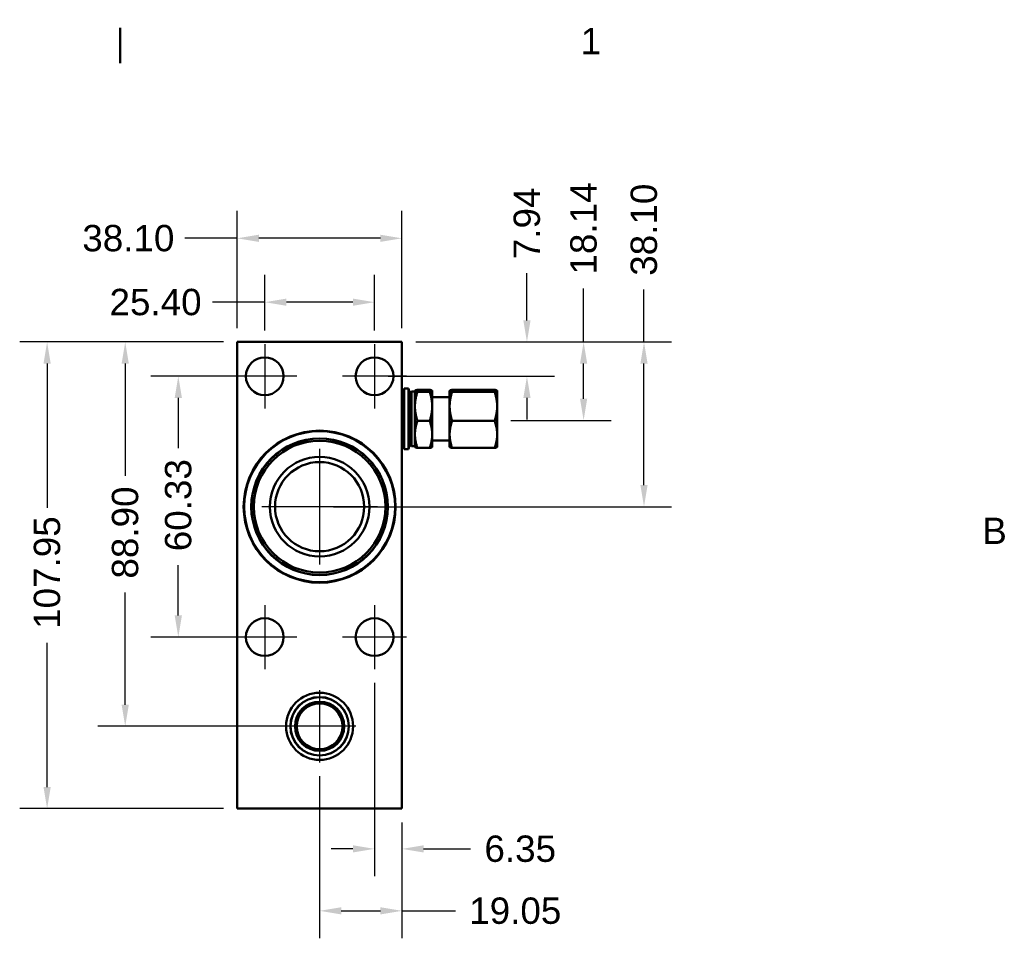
# Model space of a CAD drawing. Header units: millimetres. Extents: x 7 to 857, y -1 to 540.
# Tile 4 of 4: x 624 to 852, y 325 to 537. Entities that reach past the tile are written whole.
import ezdxf

# ---------------------------------------------------------------- set-up
doc = ezdxf.new("R2010")
doc.units = ezdxf.units.MM
doc.header["$LTSCALE"] = 2
doc.layers.get('0').update_dxf_attribs({"lineweight": 25})
for name, color, linetype, lineweight in [('Border_0', 7, 'Continuous', 50), ('Border_2', 7, 'Continuous', 50), ('Center Mark(CL)', 7, 'Continuous', 25), ('Dimensions(CL)', 7, 'Continuous', 25), ('Visible Edges(CL)', 7, 'Continuous', 50)]:
    doc.layers.add(name, color=color, linetype=linetype, lineweight=lineweight)
doc.styles.add('ALIGNED-CL', font='arial.ttf')
doc.dimstyles.new('MM-2PLC-CL', dxfattribs={"dimscale": 2, "dimtxt": 3.04800009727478, "dimasz": 2.5, "dimexe": 3.175, "dimexo": 1.5875, "dimgap": 1.6002, "dimtad": 0, "dimtoh": 1, "dimrnd": 1e-08, "dimzin": 0, "dimdsep": 46, "dimtxsty": 'ALIGNED-CL', "dimcen": 0.09, "dimdle": 10, "dimclrd": 7, "dimclre": 7, "dimclrt": 250, "dimadec": 1, "dimazin": 0, "dimtfac": 1, "dimtofl": 0, "dimtmove": 0, "dimatfit": 3, "dimfxl": 0, "dimtolj": 1, "dimtzin": 0, "dimlwd": 25, "dimlwe": 25, "dimarcsym": 0})

# ---------------------------------------------------------------- blocks, each defined once
blk = doc.blocks.new('Borders Default Border')
at = {"layer": 'Border_0'}
blk.add_line((323.849983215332, 263.6520004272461), (323.849983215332, 267.7179908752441), dxfattribs=at)
at = {"layer": 'Border_2', "char_height": 3.048000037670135, "attachment_point": 7, "style": 'ALIGNED-CL'}
for s, insert in [('1', (377.1261290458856, 264.668)), ('B', (423.5944097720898, 208.0249999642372))]:
    blk.add_mtext(s, dxfattribs=dict(at, insert=insert))
blk = doc.blocks.new('*D26')
at = {"layer": 'Defpoints', "color": 0, "linetype": 'Continuous'}
for p in [(706.5550818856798, 471.9876927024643), (681.1550818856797, 462.2642139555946), (706.5550818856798, 462.2642139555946)]:
    blk.add_point(p, dxfattribs=at)
at = {"layer": 'Dimensions(CL)', "color": 7, "linetype": 'Continuous', "lineweight": 25}
for p, q in [((681.1550818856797, 465.4392139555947), (681.1550818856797, 478.3376927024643)), ((706.5550818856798, 465.4392139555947), (706.5550818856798, 478.3376927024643)), ((681.1550818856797, 471.9876927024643), (669.0932136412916, 471.9876927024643)), ((701.5550818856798, 471.9876927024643), (686.1550818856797, 471.9876927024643))]:
    blk.add_line(p, q, dxfattribs=at)
at = {"layer": 'Dimensions(CL)', "color": 7, "linetype": 'Continuous'}
for points in [[(686.1550818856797, 472.8210260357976), (686.1550818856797, 471.154359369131), (681.1550818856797, 471.9876927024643)], [(701.5550818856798, 472.8210260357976), (701.5550818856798, 471.154359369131), (706.5550818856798, 471.9876927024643)]]:
    blk.add_solid(points, dxfattribs=at)
at = {"layer": 'Dimensions(CL)', "color": 250, "linetype": 'Continuous', "lineweight": 25, "insert": (645.2387664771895, 471.9876927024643), "char_height": 6.096000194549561, "attachment_point": 4, "style": 'ALIGNED-CL'}
blk.add_mtext('\\A1;25.40', dxfattribs=at)
blk = doc.blocks.new('*D27')
at = {"layer": 'Defpoints', "color": 0, "linetype": 'Continuous'}
for p in [(712.9050818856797, 486.7694509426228), (674.8050818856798, 462.7849139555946), (712.9050818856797, 462.7849139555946)]:
    blk.add_point(p, dxfattribs=at)
at = {"layer": 'Dimensions(CL)', "color": 7, "linetype": 'Continuous', "lineweight": 25}
for p, q in [((674.8050818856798, 465.9599139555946), (674.8050818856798, 493.1194509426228)), ((712.9050818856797, 465.9599139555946), (712.9050818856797, 493.1194509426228)), ((674.8050818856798, 486.7694509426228), (662.6891563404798, 486.7694509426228)), ((707.9050818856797, 486.7694509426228), (679.8050818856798, 486.7694509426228))]:
    blk.add_line(p, q, dxfattribs=at)
at = {"layer": 'Dimensions(CL)', "color": 7, "linetype": 'Continuous'}
for points in [[(679.8050818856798, 487.6027842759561), (679.8050818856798, 485.9361176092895), (674.8050818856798, 486.7694509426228)], [(707.9050818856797, 487.6027842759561), (707.9050818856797, 485.9361176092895), (712.9050818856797, 486.7694509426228)]]:
    blk.add_solid(points, dxfattribs=at)
at = {"layer": 'Dimensions(CL)', "color": 250, "linetype": 'Continuous', "lineweight": 25, "insert": (638.9428237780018, 486.7694509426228), "char_height": 6.096000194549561, "attachment_point": 4, "style": 'ALIGNED-CL'}
blk.add_mtext('\\A1;38.10', dxfattribs=at)
blk = doc.blocks.new('*D28')
at = {"layer": 'Defpoints', "color": 0, "linetype": 'Continuous'}
for p in [(712.9050818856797, 462.7849139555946), (706.5550818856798, 454.8474139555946), (741.825285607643, 454.8474139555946)]:
    blk.add_point(p, dxfattribs=at)
at = {"layer": 'Dimensions(CL)', "color": 7, "linetype": 'Continuous', "lineweight": 25}
for p, q in [((741.825285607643, 467.7849139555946), (741.825285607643, 478.7406179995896)), ((716.0800818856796, 462.7849139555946), (748.175285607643, 462.7849139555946)), ((709.7300818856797, 454.8474139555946), (748.175285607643, 454.8474139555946)), ((741.825285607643, 449.8474139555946), (741.825285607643, 444.8474139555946))]:
    blk.add_line(p, q, dxfattribs=at)
at = {"layer": 'Dimensions(CL)', "color": 7, "linetype": 'Continuous'}
for points in [[(740.9919522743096, 467.7849139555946), (742.6586189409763, 467.7849139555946), (741.825285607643, 462.7849139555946)], [(740.9919522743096, 449.8474139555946), (742.6586189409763, 449.8474139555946), (741.825285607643, 454.8474139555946)]]:
    blk.add_solid(points, dxfattribs=at)
at = {"layer": 'Dimensions(CL)', "color": 250, "linetype": 'Continuous', "lineweight": 25, "insert": (741.8252856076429, 481.9410179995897), "char_height": 6.096000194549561, "attachment_point": 4, "rotation": 90, "style": 'ALIGNED-CL'}
blk.add_mtext('\\A1;7.94', dxfattribs=at)
blk = doc.blocks.new('*D29')
at = {"layer": 'Defpoints', "color": 0, "linetype": 'Continuous'}
for p in [(712.9050818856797, 462.7849139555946), (734.9346818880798, 444.6490257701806), (754.9346818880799, 444.6490257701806)]:
    blk.add_point(p, dxfattribs=at)
at = {"layer": 'Dimensions(CL)', "color": 7, "linetype": 'Continuous', "lineweight": 25}
for p, q in [((754.9346818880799, 462.7849139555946), (754.9346818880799, 475.1877590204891)), ((716.0800818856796, 462.7849139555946), (761.28468188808, 462.7849139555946)), ((754.9346818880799, 449.6490257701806), (754.9346818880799, 457.7849139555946)), ((738.1096818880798, 444.6490257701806), (761.28468188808, 444.6490257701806))]:
    blk.add_line(p, q, dxfattribs=at)
at = {"layer": 'Dimensions(CL)', "color": 7, "linetype": 'Continuous'}
for points in [[(754.1013485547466, 457.7849139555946), (755.7680152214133, 457.7849139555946), (754.9346818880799, 462.7849139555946)], [(754.1013485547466, 449.6490257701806), (755.7680152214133, 449.6490257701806), (754.9346818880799, 444.6490257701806)]]:
    blk.add_solid(points, dxfattribs=at)
at = {"layer": 'Dimensions(CL)', "color": 250, "linetype": 'Continuous', "lineweight": 25, "insert": (754.9346818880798, 478.3881590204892), "char_height": 6.096000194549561, "attachment_point": 4, "rotation": 90, "style": 'ALIGNED-CL'}
blk.add_mtext('\\A1;18.14', dxfattribs=at)
blk = doc.blocks.new('*D30')
at = {"layer": 'Defpoints', "color": 0, "linetype": 'Continuous'}
for p in [(712.9050818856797, 462.7849139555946), (693.8550818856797, 424.6849139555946), (768.9050818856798, 424.6849139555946)]:
    blk.add_point(p, dxfattribs=at)
at = {"layer": 'Dimensions(CL)', "color": 7, "linetype": 'Continuous', "lineweight": 25}
for p, q in [((768.9050818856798, 462.7849139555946), (768.9050818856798, 474.9008395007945)), ((716.0800818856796, 462.7849139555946), (775.2550818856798, 462.7849139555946)), ((768.9050818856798, 429.6849139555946), (768.9050818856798, 457.7849139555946)), ((697.0300818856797, 424.6849139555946), (775.2550818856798, 424.6849139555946))]:
    blk.add_line(p, q, dxfattribs=at)
at = {"layer": 'Dimensions(CL)', "color": 7, "linetype": 'Continuous'}
for points in [[(768.0717485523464, 457.7849139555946), (769.7384152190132, 457.7849139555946), (768.9050818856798, 462.7849139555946)], [(768.0717485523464, 429.6849139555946), (769.7384152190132, 429.6849139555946), (768.9050818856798, 424.6849139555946)]]:
    blk.add_solid(points, dxfattribs=at)
at = {"layer": 'Dimensions(CL)', "color": 250, "linetype": 'Continuous', "lineweight": 25, "insert": (768.9050818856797, 478.1012395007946), "char_height": 6.096000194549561, "attachment_point": 4, "rotation": 90, "style": 'ALIGNED-CL'}
blk.add_mtext('\\A1;38.10', dxfattribs=at)
blk = doc.blocks.new('*D31')
at = {"layer": 'Defpoints', "color": 0, "linetype": 'Continuous'}
for p in [(681.1550818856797, 454.8474139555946), (661.1550818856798, 394.5224139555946), (681.1550818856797, 394.5224139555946)]:
    blk.add_point(p, dxfattribs=at)
at = {"layer": 'Dimensions(CL)', "color": 7, "linetype": 'Continuous', "lineweight": 25}
for p, q in [((677.9800818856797, 454.8474139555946), (654.8050818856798, 454.8474139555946)), ((661.1550818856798, 449.8474139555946), (661.1550818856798, 438.1873880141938)), ((661.1550818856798, 399.5224139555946), (661.1550818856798, 411.1824398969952)), ((677.9800818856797, 394.5224139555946), (654.8050818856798, 394.5224139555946))]:
    blk.add_line(p, q, dxfattribs=at)
at = {"layer": 'Dimensions(CL)', "color": 7, "linetype": 'Continuous'}
for points in [[(660.3217485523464, 449.8474139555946), (661.9884152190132, 449.8474139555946), (661.1550818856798, 454.8474139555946)], [(660.3217485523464, 399.5224139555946), (661.9884152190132, 399.5224139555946), (661.1550818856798, 394.5224139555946)]]:
    blk.add_solid(points, dxfattribs=at)
at = {"layer": 'Dimensions(CL)', "color": 250, "linetype": 'Continuous', "lineweight": 25, "insert": (661.1550818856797, 414.3828398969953), "char_height": 6.096000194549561, "attachment_point": 4, "rotation": 90, "style": 'ALIGNED-CL'}
blk.add_mtext('\\A1;60.33', dxfattribs=at)
blk = doc.blocks.new('*D32')
at = {"layer": 'Defpoints', "color": 0, "linetype": 'Continuous'}
for p in [(674.8050818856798, 462.7849139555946), (648.8683710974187, 373.8849139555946), (693.8550818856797, 373.8849139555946)]:
    blk.add_point(p, dxfattribs=at)
at = {"layer": 'Dimensions(CL)', "color": 7, "linetype": 'Continuous', "lineweight": 25}
for p, q in [((671.6300818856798, 462.7849139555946), (642.5183710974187, 462.7849139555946)), ((648.8683710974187, 457.7849139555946), (648.8683710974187, 431.8145176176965)), ((648.8683710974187, 378.8849139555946), (648.8683710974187, 404.8553102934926)), ((690.6800818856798, 373.8849139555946), (642.5183710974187, 373.8849139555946))]:
    blk.add_line(p, q, dxfattribs=at)
at = {"layer": 'Dimensions(CL)', "color": 7, "linetype": 'Continuous'}
for points in [[(648.0350377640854, 457.7849139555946), (649.7017044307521, 457.7849139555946), (648.8683710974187, 462.7849139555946)], [(648.0350377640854, 378.8849139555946), (649.7017044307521, 378.8849139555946), (648.8683710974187, 373.8849139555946)]]:
    blk.add_solid(points, dxfattribs=at)
at = {"layer": 'Dimensions(CL)', "color": 250, "linetype": 'Continuous', "lineweight": 25, "insert": (648.8683710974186, 408.0557102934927), "char_height": 6.096000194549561, "attachment_point": 4, "rotation": 90, "style": 'ALIGNED-CL'}
blk.add_mtext('\\A1;88.90', dxfattribs=at)
blk = doc.blocks.new('*D33')
at = {"layer": 'Defpoints', "color": 0, "linetype": 'Continuous'}
for p in [(674.8050818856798, 462.7849139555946), (630.8050818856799, 354.8349139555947), (674.8050818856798, 354.8349139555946)]:
    blk.add_point(p, dxfattribs=at)
at = {"layer": 'Dimensions(CL)', "color": 7, "linetype": 'Continuous', "lineweight": 25}
for p, q in [((671.6300818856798, 462.7849139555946), (624.4550818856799, 462.7849139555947)), ((630.8050818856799, 457.7849139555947), (630.8050818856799, 424.3998314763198)), ((630.8050818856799, 359.8349139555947), (630.8050818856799, 393.2199964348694)), ((671.6300818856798, 354.8349139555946), (624.4550818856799, 354.8349139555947))]:
    blk.add_line(p, q, dxfattribs=at)
at = {"layer": 'Dimensions(CL)', "color": 7, "linetype": 'Continuous'}
for points in [[(629.9717485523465, 457.7849139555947), (631.6384152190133, 457.7849139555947), (630.8050818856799, 462.7849139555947)], [(629.9717485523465, 359.8349139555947), (631.6384152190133, 359.8349139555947), (630.8050818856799, 354.8349139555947)]]:
    blk.add_solid(points, dxfattribs=at)
at = {"layer": 'Dimensions(CL)', "color": 250, "linetype": 'Continuous', "lineweight": 25, "insert": (630.8050818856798, 396.4203964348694), "char_height": 6.096000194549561, "attachment_point": 4, "rotation": 90, "style": 'ALIGNED-CL'}
blk.add_mtext('\\A1;107.95', dxfattribs=at)
blk = doc.blocks.new('*D34')
at = {"layer": 'Defpoints', "color": 0, "linetype": 'Continuous'}
for p in [(706.5550818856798, 387.1056139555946), (712.9050818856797, 354.8349139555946), (706.5550818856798, 345.5334550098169)]:
    blk.add_point(p, dxfattribs=at)
at = {"layer": 'Dimensions(CL)', "color": 7, "linetype": 'Continuous', "lineweight": 25}
for p, q in [((706.5550818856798, 383.9306139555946), (706.5550818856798, 339.1834550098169)), ((712.9050818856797, 351.6599139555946), (712.9050818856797, 339.1834550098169)), ((701.5550818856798, 345.5334550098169), (696.5550818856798, 345.5334550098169)), ((717.9050818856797, 345.5334550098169), (728.7838582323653, 345.5334550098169))]:
    blk.add_line(p, q, dxfattribs=at)
at = {"layer": 'Dimensions(CL)', "color": 7, "linetype": 'Continuous'}
for points in [[(701.5550818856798, 346.3667883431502), (701.5550818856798, 344.7001216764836), (706.5550818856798, 345.5334550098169)], [(717.9050818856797, 346.3667883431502), (717.9050818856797, 344.7001216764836), (712.9050818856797, 345.5334550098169)]]:
    blk.add_solid(points, dxfattribs=at)
at = {"layer": 'Dimensions(CL)', "color": 250, "linetype": 'Continuous', "lineweight": 25, "insert": (731.9842582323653, 345.5334550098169), "char_height": 6.096000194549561, "attachment_point": 4, "style": 'ALIGNED-CL'}
blk.add_mtext('\\A1;6.35', dxfattribs=at)
blk = doc.blocks.new('*D35')
at = {"layer": 'Defpoints', "color": 0, "linetype": 'Continuous'}
for p in [(693.8550818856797, 365.5410139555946), (712.9050818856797, 354.8349139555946), (693.8550818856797, 331.1971696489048)]:
    blk.add_point(p, dxfattribs=at)
at = {"layer": 'Dimensions(CL)', "color": 7, "linetype": 'Continuous', "lineweight": 25}
for p, q in [((693.8550818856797, 362.3660139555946), (693.8550818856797, 324.8471696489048)), ((712.9050818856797, 351.6599139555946), (712.9050818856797, 324.8471696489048)), ((698.8550818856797, 331.1971696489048), (707.9050818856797, 331.1971696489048)), ((712.9050818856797, 331.1971696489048), (725.2725817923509, 331.1971696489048))]:
    blk.add_line(p, q, dxfattribs=at)
at = {"layer": 'Dimensions(CL)', "color": 7, "linetype": 'Continuous'}
for points in [[(698.8550818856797, 332.0305029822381), (698.8550818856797, 330.3638363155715), (693.8550818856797, 331.1971696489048)], [(707.9050818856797, 332.0305029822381), (707.9050818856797, 330.3638363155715), (712.9050818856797, 331.1971696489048)]]:
    blk.add_solid(points, dxfattribs=at)
at = {"layer": 'Dimensions(CL)', "color": 250, "linetype": 'Continuous', "lineweight": 25, "insert": (728.472981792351, 331.1971696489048), "char_height": 6.096000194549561, "attachment_point": 4, "style": 'ALIGNED-CL'}
blk.add_mtext('\\A1;19.05', dxfattribs=at)

msp = doc.modelspace()

# ---------------------------------------------------------------- linework, layer by layer
at = {"layer": 'Center Mark(CL)', "linetype": 'Continuous'}
for p, q in [((681.1550818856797, 462.2642139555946), (681.1550818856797, 447.4306139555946)), ((706.5550818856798, 462.2642139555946), (706.5550818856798, 447.4306139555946)), ((688.5718818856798, 454.8474139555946), (673.7382818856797, 454.8474139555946)), ((713.9718818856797, 454.8474139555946), (699.1382818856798, 454.8474139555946)), ((693.8550818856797, 438.0516639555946), (693.8550818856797, 411.3181639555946)), ((707.2218318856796, 424.6849139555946), (680.4883318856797, 424.6849139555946)), ((681.1550818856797, 401.9392139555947), (681.1550818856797, 387.1056139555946)), ((706.5550818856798, 401.9392139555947), (706.5550818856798, 387.1056139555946)), ((688.5718818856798, 394.5224139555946), (673.7382818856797, 394.5224139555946)), ((713.9718818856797, 394.5224139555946), (699.1382818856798, 394.5224139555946)), ((693.8550818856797, 382.2288139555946), (693.8550818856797, 365.5410139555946)), ((702.1989818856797, 373.8849139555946), (685.5111818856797, 373.8849139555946))]:
    msp.add_line(p, q, dxfattribs=at)
at = {"layer": 'Visible Edges(CL)'}
for p, q in [((674.8050818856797, 462.7849139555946), (712.9050818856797, 462.7849139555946)), ((674.8050818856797, 354.8349139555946), (674.8050818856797, 462.7849139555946)), ((712.9050818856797, 462.7849139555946), (712.9050818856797, 354.8349139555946)), ((712.9050818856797, 450.1549139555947), (713.4050818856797, 452.0049139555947)), ((713.4050818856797, 438.0049139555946), (713.4050818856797, 452.0049139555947)), ((713.4050818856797, 452.0049139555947), (714.4050818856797, 452.0049139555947)), ((714.4050818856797, 438.0049139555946), (714.4050818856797, 452.0049139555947)), ((714.9050818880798, 450.1549139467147), (714.4050818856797, 452.0049139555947)), ((714.9050818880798, 451.1349139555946), (715.1250818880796, 451.3549139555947)), ((714.9050818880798, 438.8749139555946), (714.9050818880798, 451.1349139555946)), ((715.1250818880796, 438.6549139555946), (715.1250818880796, 451.3549139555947)), ((715.1250818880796, 451.3549139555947), (715.9050818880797, 451.3549139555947)), ((715.9050818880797, 451.5049139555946), (715.912604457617, 451.5179434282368)), ((715.9050818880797, 451.491910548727), (715.9050818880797, 451.5049139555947)), ((715.9050818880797, 447.8925240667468), (715.9050818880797, 451.4919105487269)), ((716.4856384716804, 451.729169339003), (719.324525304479, 451.729169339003)), ((716.4856384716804, 451.2546517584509), (719.3245253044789, 451.2546517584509)), ((719.9050818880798, 451.5049139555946), (719.8975593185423, 451.5179434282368)), ((719.9050818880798, 451.5049139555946), (719.9050818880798, 451.4919105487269)), ((719.9050818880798, 451.4919105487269), (719.9050818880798, 447.8925240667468)), ((723.9346818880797, 451.5049139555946), (723.942204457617, 451.5179434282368)), ((723.9346818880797, 451.491910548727), (723.9346818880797, 451.5049139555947)), ((723.9346818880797, 447.8925240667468), (723.9346818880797, 451.4919105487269)), ((724.5152384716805, 451.729169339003), (734.3541253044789, 451.729169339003)), ((724.5152384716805, 451.2546517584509), (734.3541253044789, 451.2546517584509)), ((734.9346818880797, 451.5049139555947), (734.9271593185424, 451.5179434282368)), ((734.9346818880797, 451.5049139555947), (734.9346818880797, 451.491910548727)), ((734.9346818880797, 451.4919105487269), (734.9346818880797, 447.8925240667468)), ((719.9050818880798, 450.0049139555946), (723.9346818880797, 450.0049139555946)), ((715.9050818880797, 441.4055274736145), (715.9050818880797, 447.8925240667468)), ((719.9050818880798, 447.8925240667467), (719.9050818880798, 441.4055274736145)), ((723.9346818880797, 441.4055274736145), (723.9346818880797, 447.8925240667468)), ((734.9346818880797, 447.8925240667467), (734.9346818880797, 441.4055274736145)), ((716.4856384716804, 444.5303963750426), (719.324525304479, 444.5303963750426)), ((724.5152384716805, 444.5303963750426), (734.3541253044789, 444.5303963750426)), ((712.9050818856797, 439.8549139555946), (713.4050818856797, 438.0049139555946)), ((714.9050818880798, 439.8549139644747), (714.4050818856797, 438.0049139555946)), ((715.9050818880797, 438.5049139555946), (715.9050818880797, 441.4055274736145)), ((719.9050818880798, 441.4055274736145), (719.9050818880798, 438.5049139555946)), ((719.9050818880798, 440.0049139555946), (723.9346818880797, 440.0049139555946)), ((723.9346818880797, 438.5049139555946), (723.9346818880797, 441.4055274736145)), ((734.9346818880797, 441.4055274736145), (734.9346818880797, 438.5049139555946)), ((713.4050818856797, 438.0049139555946), (714.4050818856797, 438.0049139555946)), ((714.9050818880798, 438.8749139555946), (715.1250818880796, 438.6549139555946)), ((715.1250818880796, 438.6549139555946), (715.9050818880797, 438.6549139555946)), ((715.9050818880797, 438.5049139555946), (715.912604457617, 438.4918844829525)), ((716.4856384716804, 438.2806585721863), (719.324525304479, 438.2806585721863)), ((719.9050818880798, 438.5049139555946), (719.8975593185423, 438.4918844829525)), ((723.9346818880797, 438.5049139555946), (723.942204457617, 438.4918844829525)), ((724.5152384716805, 438.2806585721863), (734.3541253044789, 438.2806585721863)), ((734.9346818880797, 438.5049139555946), (734.9271593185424, 438.4918844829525)), ((712.9050818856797, 354.8349139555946), (674.8050818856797, 354.8349139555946))]:
    msp.add_line(p, q, dxfattribs=at)
for centre, radius in [((681.1550818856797, 454.8474139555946), 4.3688), ((706.5550818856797, 454.8474139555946), 4.3688), ((693.8550818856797, 424.6849139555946), 17.5895), ((693.8550818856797, 424.6849139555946), 17.4625), ((693.8550818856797, 424.6849139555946), 15.8115), ((693.8550818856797, 424.6849139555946), 15.748), ((693.8550818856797, 424.6849139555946), 15.23999999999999), ((693.8550818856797, 424.6849139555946), 11.509375), ((693.8550818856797, 424.6849139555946), 10.31875), ((681.1550818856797, 394.5224139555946), 4.3688), ((706.5550818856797, 394.5224139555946), 4.3688), ((693.8550818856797, 373.8849139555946), 7.759700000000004), ((693.8550818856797, 373.8849139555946), 6.769099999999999), ((693.8550818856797, 373.8849139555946), 6.746875), ((693.8550818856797, 373.8849139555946), 5.692775), ((693.8550818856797, 373.8849139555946), 5.2959)]:
    msp.add_circle(centre, radius, dxfattribs=at)
for points, weights in [([(715.9050818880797, 451.4919105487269), (715.9050818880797, 451.6020227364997), (716.4856384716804, 451.729169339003)], [1, 1.037991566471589, 1.000070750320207]), ([(716.4856384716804, 451.2546517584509), (715.9050818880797, 451.3817983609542), (715.9050818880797, 451.4919105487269)], [1.000070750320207, 1.037991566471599, 1]), ([(715.9050818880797, 447.8925240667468), (715.9050818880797, 449.452892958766), (716.4856384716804, 451.254651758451)], [1, 1.037991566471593, 1.000070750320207]), ([(719.3245253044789, 451.729169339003), (719.9050818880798, 451.6020227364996), (719.9050818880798, 451.4919105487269)], [1.000070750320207, 1.037991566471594, 1]), ([(719.9050818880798, 451.4919105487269), (719.9050818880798, 451.3817983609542), (719.3245253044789, 451.2546517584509)], [1, 1.037991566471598, 1.000070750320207]), ([(719.3245253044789, 451.254651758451), (719.9050818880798, 449.452892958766), (719.9050818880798, 447.8925240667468)], [1.000070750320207, 1.037991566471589, 1]), ([(723.9346818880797, 451.4919105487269), (723.9346818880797, 451.6020227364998), (724.5152384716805, 451.729169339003)], [1, 1.037991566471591, 1.000070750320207]), ([(724.5152384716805, 451.2546517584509), (723.9346818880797, 451.3817983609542), (723.9346818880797, 451.4919105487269)], [1.000070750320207, 1.037991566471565, 1]), ([(723.9346818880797, 447.8925240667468), (723.9346818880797, 449.452892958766), (724.5152384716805, 451.254651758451)], [1, 1.037991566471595, 1.000070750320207]), ([(734.3541253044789, 451.729169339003), (734.9346818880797, 451.6020227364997), (734.9346818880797, 451.491910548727)], [1.000070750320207, 1.037991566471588, 1]), ([(734.9346818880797, 451.491910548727), (734.9346818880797, 451.3817983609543), (734.3541253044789, 451.2546517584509)], [1, 1.037991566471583, 1.000070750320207]), ([(734.3541253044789, 451.254651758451), (734.9346818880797, 449.452892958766), (734.9346818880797, 447.8925240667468)], [1.000070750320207, 1.037991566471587, 1]), ([(716.4856384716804, 444.5303963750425), (715.9050818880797, 446.3321551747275), (715.9050818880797, 447.8925240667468)], [1.000070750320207, 1.03799156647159, 1]), ([(719.9050818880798, 447.8925240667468), (719.9050818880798, 446.3321551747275), (719.3245253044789, 444.5303963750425)], [1, 1.037991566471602, 1.000070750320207]), ([(724.5152384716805, 444.5303963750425), (723.9346818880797, 446.3321551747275), (723.9346818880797, 447.8925240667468)], [1.000070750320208, 1.037991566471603, 1]), ([(734.9346818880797, 447.8925240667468), (734.9346818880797, 446.3321551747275), (734.3541253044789, 444.5303963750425)], [1, 1.03799156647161, 1.000070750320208]), ([(715.9050818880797, 441.4055274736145), (715.9050818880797, 442.855784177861), (716.4856384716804, 444.5303963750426)], [1, 1.03799156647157, 1.000070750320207]), ([(719.3245253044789, 444.5303963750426), (719.9050818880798, 442.855784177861), (719.9050818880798, 441.4055274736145)], [1.000070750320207, 1.037991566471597, 1]), ([(723.9346818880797, 441.4055274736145), (723.9346818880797, 442.855784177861), (724.5152384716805, 444.5303963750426)], [1, 1.03799156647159, 1.000070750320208]), ([(734.3541253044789, 444.5303963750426), (734.9346818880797, 442.855784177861), (734.9346818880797, 441.4055274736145)], [1.000070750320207, 1.037991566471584, 1]), ([(716.4856384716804, 438.2806585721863), (715.9050818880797, 439.9552707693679), (715.9050818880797, 441.4055274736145)], [1.000070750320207, 1.037991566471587, 1]), ([(719.9050818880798, 441.4055274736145), (719.9050818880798, 439.9552707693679), (719.3245253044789, 438.2806585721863)], [1, 1.037991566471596, 1.000070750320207]), ([(724.5152384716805, 438.2806585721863), (723.9346818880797, 439.9552707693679), (723.9346818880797, 441.4055274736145)], [1.000070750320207, 1.037991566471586, 1]), ([(734.9346818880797, 441.4055274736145), (734.9346818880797, 439.9552707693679), (734.3541253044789, 438.2806585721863)], [1, 1.037991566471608, 1.000070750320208]), ([(715.912604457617, 438.4918844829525), (715.9692630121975, 438.3937489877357), (716.4856384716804, 438.2806585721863)], [1.007691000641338, 1.033658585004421, 1.000070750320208]), ([(719.3245253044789, 438.2806585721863), (719.8409007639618, 438.3937489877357), (719.8975593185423, 438.4918844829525)], [1.000070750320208, 1.033658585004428, 1.007691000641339]), ([(723.942204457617, 438.4918844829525), (723.9988630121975, 438.3937489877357), (724.5152384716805, 438.2806585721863)], [1.007691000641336, 1.033658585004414, 1.000070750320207]), ([(734.3541253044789, 438.2806585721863), (734.8705007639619, 438.3937489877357), (734.9271593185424, 438.4918844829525)], [1.000070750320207, 1.033658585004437, 1.007691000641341])]:
    msp.add_rational_spline(points, weights, degree=2, dxfattribs=at)

# ---------------------------------------------------------------- block references
at = {"xscale": 2, "yscale": 2, "zscale": 2}
msp.add_blockref('Borders Default Border', (0, 0), dxfattribs=at)

# ---------------------------------------------------------------- dimensions: what is measured, and where the dimension line sits
at = {"layer": 'Dimensions(CL)', "color": 7, "linetype": 'Continuous', "lineweight": 25}
for base, p1, p2, angle, override, picture, middle in [((768.9050818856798, 424.6849139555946), (712.9050818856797, 462.7849139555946), (693.8550818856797, 424.6849139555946), 270, {"dimtoh": 0, "dimdec": 2, "dimtp": 0, "dimtm": -0, "dimtdec": 2, "dimatfit": 2}, '*D30', (768.9050818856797, 488.3742057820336)), ((754.9346818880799, 444.6490257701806), (712.9050818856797, 462.7849139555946), (734.9346818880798, 444.6490257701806), 270, {"dimtoh": 0, "dimdec": 2, "dimtp": 0, "dimtm": -0, "dimtdec": 2, "dimatfit": 2}, '*D29', (754.9346818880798, 488.3742057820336)), ((741.825285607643, 454.8474139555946), (712.9050818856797, 462.7849139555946), (706.5550818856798, 454.8474139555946), 270, {"dimtoh": 0, "dimdec": 2, "dimtp": 0, "dimtm": -0, "dimtdec": 2, "dimatfit": 1}, '*D28', (741.8252856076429, 489.8209091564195)), ((706.5550818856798, 471.9876927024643), (681.1550818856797, 462.2642139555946), (706.5550818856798, 462.2642139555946), 180, {"dimtoh": 0, "dimdec": 2, "dimtp": 0, "dimtm": -0, "dimtdec": 2, "dimatfit": 2}, '*D26', (655.5657900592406, 471.9876927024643)), ((630.8050818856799, 354.8349139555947), (674.8050818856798, 462.7849139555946), (674.8050818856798, 354.8349139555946), 270, {"dimtoh": 0, "dimdec": 2, "dimtp": 0, "dimtm": -0, "dimtdec": 2, "dimatfit": 1}, '*D33', (630.8050818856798, 408.8099139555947)), ((648.8683710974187, 373.8849139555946), (674.8050818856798, 462.7849139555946), (693.8550818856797, 373.8849139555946), 270, {"dimtoh": 0, "dimdec": 2, "dimtp": 0, "dimtm": -0, "dimtdec": 2, "dimatfit": 1}, '*D32', (648.8683710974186, 418.3349139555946)), ((661.1550818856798, 394.5224139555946), (681.1550818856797, 454.8474139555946), (681.1550818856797, 394.5224139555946), 90, {"dimtoh": 0, "dimdec": 2, "dimtp": 0, "dimtm": -0, "dimtdec": 2, "dimatfit": 1}, '*D31', (661.1550818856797, 424.6849139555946)), ((706.5550818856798, 345.5334550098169), (712.9050818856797, 354.8349139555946), (706.5550818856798, 387.1056139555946), 180, {"dimtoh": 0, "dimdec": 2, "dimtp": 0, "dimtm": -0, "dimtdec": 2, "dimatfit": 1}, '*D34', (739.9410770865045, 345.5334550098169)), ((693.8550818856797, 331.1971696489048), (712.9050818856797, 354.8349139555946), (693.8550818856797, 365.5410139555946), 180, {"dimtoh": 0, "dimdec": 2, "dimtp": 0, "dimtm": -0, "dimtdec": 2, "dimatfit": 2}, '*D35', (738.4943737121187, 331.1971696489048))]:
    dim = msp.add_linear_dim(base=base, p1=p1, p2=p2, angle=angle, dimstyle='MM-2PLC-CL', override=override, dxfattribs=at)
    dim.commit()
    dim.dimension.update_dxf_attribs({"geometry": picture, "text_midpoint": middle, "dimtype": 160})
dim = msp.add_linear_dim(base=(712.9050818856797, 486.7694509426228), p1=(674.8050818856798, 462.7849139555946), p2=(712.9050818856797, 462.7849139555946), dimstyle='MM-2PLC-CL', override={"dimtoh": 0, "dimdec": 2, "dimtp": 0, "dimtm": -0, "dimtdec": 2, "dimatfit": 2}, dxfattribs=at)
dim.commit()
dim.dimension.update_dxf_attribs({"geometry": '*D27', "text_midpoint": (649.2157900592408, 486.7694509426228), "dimtype": 160})

doc.saveas('drawing.dxf')
